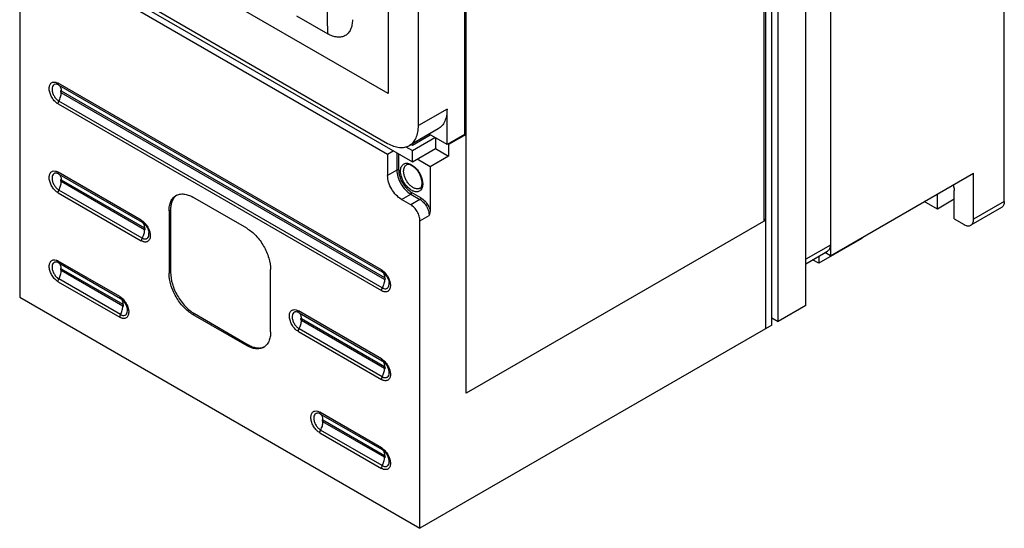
# Model space of a CAD drawing. Header units: millimetres. Extents: x 35 to 269, y 38 to 386.
# Tile 1 of 14: x 43 to 269, y 38 to 154. Entities that reach past the tile are written whole.
import ezdxf

# ---------------------------------------------------------------- set-up
doc = ezdxf.new("R2010")
doc.units = ezdxf.units.MM
doc.header["$LTSCALE"] = 27.53941
doc.layers.get('0').update_dxf_attribs({"linetype": 'CONTINUOUS'})

msp = doc.modelspace()

# ---------------------------------------------------------------- linework, layer by layer
at = {"color": 7, "linetype": 'Continuous'}
for p, q in [((268.71, 112.58), (268.71, 335.49)), ((228.76, 269.56), (228.76, 100.13)), ((223.1, 88.7), (223.1, 266.29)), ((216.74, 85.03), (216.74, 262.62)), ((213.55, 108.09), (213.55, 260.78)), ((213.91, 83.39), (213.91, 260.98)), ((215.32, 84.21), (215.32, 261.8)), ((127.21, 243.27), (127.21, 137.36)), ((144.75, 221.06), (144.75, 127.98)), ((145.11, 68.58), (145.11, 221.26)), ((134.15, 130.02), (134.15, 215.59)), ((127.21, 137.36), (49.16, 182.43)), ((46.85, 171.27), (132.77, 121.67)), ((49.29, 170.84), (127.07, 125.94)), ((50, 167.98), (127.07, 123.49)), ((42.57, 161.25), (42.57, 90.62)), ((113.33, 151.08), (113.18, 158.27)), ((106.18, 155.2), (113.33, 151.08)), ((125.66, 96.88), (51.41, 139.74)), ((51.59, 139.3), (125.84, 96.44)), ((52.12, 137.99), (126.37, 95.12)), ((126.37, 94.69), (52.12, 137.56)), ((51.41, 134.99), (125.66, 92.12)), ((125.84, 92.77), (51.59, 135.63)), ((140.72, 133.81), (134.15, 130.02)), ((140.72, 125.65), (140.72, 133.81)), ((138.65, 129.24), (132.07, 125.44)), ((132.77, 125.55), (136.83, 127.89)), ((132.77, 124.32), (137.89, 127.28)), ((140.72, 125.65), (136.58, 128.04)), ((138.07, 127.18), (138.07, 124.73)), ((144.75, 127.98), (140.72, 125.65)), ((145.11, 127.98), (141.08, 125.65)), ((145.11, 127.98), (144.75, 128.18)), ((131.29, 125.18), (132.77, 124.32)), ((132.51, 125.69), (132.77, 125.55)), ((132.77, 121.67), (138.07, 124.73)), ((138.07, 124.73), (141.08, 123)), ((141.08, 125.65), (140.9, 125.75)), ((141.08, 125.65), (141.08, 123)), ((127.07, 123.49), (128.35, 124.22)), ((127.07, 123.49), (127.07, 118.59)), ((129.2, 123.73), (129.2, 119.81)), ((129.62, 119.81), (129.62, 123.49)), ((132.77, 121.67), (132.77, 124.32)), ((136.83, 120.55), (133.83, 122.28)), ((141.08, 123), (136.83, 120.55)), ((136.83, 120.55), (136.83, 110.65)), ((70.51, 108.31), (51.41, 119.33)), ((51.59, 118.89), (70.68, 107.87)), ((129.2, 119.81), (127.07, 118.59)), ((228.76, 100.13), (261.64, 119.12)), ((261.64, 108.5), (261.64, 119.12)), ((52.12, 117.58), (71.21, 106.55)), ((71.21, 106.12), (52.12, 117.15)), ((51.41, 114.58), (70.51, 103.55)), ((70.68, 104.2), (51.59, 115.22)), ((94.72, 106.44), (82.35, 113.58)), ((130.26, 113.08), (132.38, 114.3)), ((132.38, 111.85), (130.26, 113.08)), ((132.38, 114.3), (134.5, 113.08)), ((134.5, 113.08), (132.38, 111.85)), ((134.71, 113.44), (132.59, 114.67)), ((253.33, 110.85), (253.33, 114.32)), ((257.22, 113.09), (253.33, 110.85)), ((257.22, 108.6), (257.22, 115.14)), ((253.33, 110.85), (250.32, 112.58)), ((268.09, 111.21), (261.01, 107.13)), ((268.71, 112.58), (261.64, 108.5)), ((76.87, 110.42), (77.22, 110.62)), ((76.87, 110.42), (76.87, 96.13)), ((77.22, 110.62), (77.22, 96.34)), ((134.5, 108.18), (136.62, 109.4)), ((257.22, 108.6), (259.52, 107.28)), ((70.91, 107.72), (70.68, 107.87)), ((70.91, 107.72), (70.91, 107.72)), ((134.5, 37.55), (134.5, 108.18)), ((213.91, 108.3), (145.11, 68.58)), ((213.91, 108.3), (213.55, 108.5)), ((236, 104.11), (226.1, 98.4)), ((236, 104.32), (236, 104.11)), ((228.76, 102.58), (223.1, 99.32)), ((223.1, 98.3), (228.13, 101.21)), ((226.1, 100.03), (226.1, 98.4)), ((228.76, 100.13), (227.51, 100.85)), ((65.56, 90.75), (51.41, 98.92)), ((51.59, 98.48), (65.73, 90.31)), ((226.1, 98.4), (224.68, 99.22)), ((52.12, 97.16), (66.26, 89)), ((66.26, 88.57), (52.12, 96.73)), ((77.22, 96.34), (76.87, 96.13)), ((100.2, 82.66), (100.2, 96.95)), ((126.06, 96.29), (125.84, 96.44)), ((126.07, 96.29), (126.06, 96.29)), ((51.41, 94.16), (65.56, 86)), ((65.73, 86.64), (51.59, 94.81)), ((42.57, 90.62), (134.5, 37.55)), ((65.96, 90.16), (65.73, 90.31)), ((65.96, 90.16), (65.96, 90.16)), ((223.1, 88.7), (216.74, 85.03)), ((82.35, 86.64), (82.7, 86.84)), ((82.35, 86.64), (94.72, 79.5)), ((82.7, 86.84), (95.08, 79.7)), ((125.66, 76.46), (106.57, 87.49)), ((106.75, 87.05), (125.84, 76.02)), ((107.28, 85.73), (126.37, 74.71)), ((126.37, 74.28), (107.28, 85.3)), ((215.32, 84.21), (134.5, 37.55)), ((215.32, 85.84), (216.74, 85.03)), ((106.57, 82.73), (125.66, 71.71)), ((125.84, 72.35), (106.75, 83.38)), ((95.08, 79.7), (94.72, 79.5)), ((126.06, 75.88), (125.84, 76.02)), ((126.07, 75.87), (126.06, 75.88)), ((125.66, 56.05), (111.52, 64.22)), ((111.69, 63.78), (125.84, 55.61)), ((112.23, 62.46), (126.37, 54.3)), ((126.37, 53.87), (112.23, 62.03)), ((111.52, 59.46), (125.66, 51.3)), ((125.84, 51.94), (111.69, 60.11)), ((126.06, 55.46), (125.84, 55.61)), ((126.07, 55.46), (126.06, 55.46))]:
    msp.add_line(p, q, dxfattribs=at)
for centre, radius, start, end in [((130.85, 116.56), 4.29, 7.0291, 9.2137), ((131.61, 116.63), 3.52, 0.0153, 2.4642), ((80.15, 111.9), 2.63, 124.5388, 131.0149), ((97.64, 81.6), 2.63, 288.9865, 295.4602)]:
    msp.add_arc(centre, radius, start, end, dxfattribs=at)
for points, knots in [([(118.99, 154.34), (118.99, 153.93), (118.93, 153.16), (118.61, 152.1), (118.09, 151.24), (117.36, 150.63), (116.46, 150.31), (115.45, 150.29), (114.38, 150.54), (113.68, 150.87), (113.33, 151.08)], [0, 0, 0, 0, 0.144723, 0.274227, 0.390919, 0.499857, 0.608821, 0.725632, 0.855226, 1, 1, 1, 1]), ([(51.41, 134.99), (51.15, 135.14), (50.65, 135.55), (50.05, 136.32), (49.59, 137.21), (49.35, 138.12), (49.34, 138.95), (49.56, 139.54), (49.86, 139.84), (50.23, 140.03), (50.57, 140.03), (50.77, 139.99)], [0, 0, 0, 0, 0.136552, 0.287606, 0.441511, 0.585802, 0.710685, 0.813221, 0.858935, 0.903709, 1, 1, 1, 1]), ([(51.1, 139.5), (50.94, 139.53), (50.68, 139.53), (50.39, 139.38), (50.16, 139.14), (49.99, 138.69), (50, 138.05), (50.19, 137.34), (50.53, 136.66), (51, 136.06), (51.39, 135.75), (51.59, 135.63)], [0, 0, 0, 0, 0.096274, 0.141067, 0.186794, 0.289358, 0.414227, 0.558499, 0.712357, 0.863422, 1, 1, 1, 1]), ([(50.77, 139.99), (50.83, 139.98), (51.05, 139.93), (51.26, 139.83), (51.41, 139.74)], [0, 0, 0, 0, 0.233885, 1, 1, 1, 1]), ([(51.59, 139.3), (51.55, 139.33), (51.39, 139.41), (51.22, 139.47), (51.1, 139.5)], [0, 0, 0, 0, 0.266936, 1, 1, 1, 1]), ([(51.59, 139.3), (51.53, 139.35), (51.43, 139.49), (51.41, 139.65), (51.41, 139.74)], [0, 0, 0, 0, 0.451548, 1, 1, 1, 1]), ([(51.59, 139.3), (51.68, 139.24), (51.83, 139.08), (52, 138.77), (52.1, 138.4), (52.12, 138.13), (52.12, 137.99)], [0, 0, 0, 0, 0.217956, 0.452854, 0.712557, 1, 1, 1, 1]), ([(52.12, 137.99), (52.1, 138), (52.06, 138.02), (51.98, 138.01), (51.94, 137.95), (51.93, 137.88), (51.95, 137.79), (52, 137.67), (52.07, 137.59), (52.12, 137.56)], [0, 0, 0, 0, 0.114416, 0.208027, 0.301439, 0.416006, 0.555116, 0.709069, 1, 1, 1, 1]), ([(51.59, 135.63), (51.76, 135.94), (52.01, 136.57), (52.12, 137.24), (52.12, 137.56)], [0, 0, 0, 0, 0.525372, 1, 1, 1, 1]), ([(51.41, 134.99), (51.41, 135.04), (51.43, 135.26), (51.51, 135.48), (51.59, 135.63)], [0, 0, 0, 0, 0.229599, 1, 1, 1, 1]), ([(140.72, 133.81), (140.72, 133.31), (140.65, 132.34), (140.25, 131.02), (139.6, 129.95), (138.98, 129.43), (138.65, 129.24)], [0, 0, 0, 0, 0.289776, 0.54907, 0.782226, 1, 1, 1, 1]), ([(132.07, 125.44), (132.4, 125.63), (133.02, 126.15), (133.68, 127.22), (134.07, 128.55), (134.15, 129.51), (134.15, 130.02)], [0, 0, 0, 0, 0.217774, 0.45093, 0.710224, 1, 1, 1, 1]), ([(127.07, 125.94), (127.51, 125.68), (128.39, 125.27), (129.73, 124.94), (130.99, 124.97), (131.74, 125.25), (132.07, 125.44)], [0, 0, 0, 0, 0.289775, 0.549069, 0.782225, 1, 1, 1, 1]), ([(129.62, 119.81), (129.56, 119.85), (129.41, 119.88), (129.26, 119.85), (129.2, 119.81)], [0, 0, 0, 0, 0.500001, 1, 1, 1, 1]), ([(130.04, 119.57), (130.04, 119.74), (130.07, 120.06), (130.19, 120.52), (130.4, 120.89), (130.69, 121.17), (131.04, 121.35), (131.45, 121.4), (131.89, 121.34), (132.54, 121.11), (133.33, 120.55), (134.14, 119.61), (134.76, 118.49), (135.02, 117.66), (135.08, 117.25)], [0, 0, 0, 0, 0.060901, 0.115867, 0.165483, 0.211585, 0.256861, 0.304248, 0.356087, 0.413662, 0.546058, 0.69621, 0.852061, 1, 1, 1, 1]), ([(130.75, 119.57), (130.75, 119.72), (130.78, 120.02), (130.9, 120.43), (131.1, 120.77), (131.29, 120.93), (131.39, 120.99)], [0, 0, 0, 0, 0.289593, 0.549105, 0.782239, 1, 1, 1, 1]), ([(134.96, 117.23), (134.93, 117.5), (134.8, 118.05), (134.47, 118.85), (134.01, 119.6), (133.46, 120.25), (132.86, 120.73), (132.36, 120.99), (131.99, 121.08), (131.7, 121.1), (131.5, 121.05), (131.39, 120.99)], [0, 0, 0, 0, 0.141592, 0.295036, 0.451433, 0.6017, 0.737122, 0.850002, 0.896412, 0.93616, 1, 1, 1, 1]), ([(51.41, 114.58), (51.15, 114.73), (50.65, 115.13), (50.05, 115.9), (49.59, 116.79), (49.35, 117.7), (49.34, 118.53), (49.56, 119.12), (49.86, 119.43), (50.23, 119.62), (50.57, 119.62), (50.77, 119.58)], [0, 0, 0, 0, 0.136552, 0.287606, 0.441511, 0.585802, 0.710685, 0.813221, 0.858935, 0.903709, 1, 1, 1, 1]), ([(51.1, 119.08), (50.94, 119.12), (50.68, 119.12), (50.39, 118.97), (50.16, 118.73), (49.99, 118.28), (50, 117.63), (50.19, 116.93), (50.53, 116.24), (51, 115.65), (51.39, 115.34), (51.59, 115.22)], [0, 0, 0, 0, 0.096274, 0.141067, 0.186794, 0.289358, 0.414227, 0.558499, 0.712357, 0.863422, 1, 1, 1, 1]), ([(50.77, 119.58), (50.83, 119.57), (51.05, 119.51), (51.26, 119.42), (51.41, 119.33)], [0, 0, 0, 0, 0.233885, 1, 1, 1, 1]), ([(51.59, 118.89), (51.55, 118.92), (51.39, 119), (51.22, 119.06), (51.1, 119.08)], [0, 0, 0, 0, 0.266936, 1, 1, 1, 1]), ([(51.59, 118.89), (51.53, 118.93), (51.43, 119.07), (51.41, 119.24), (51.41, 119.33)], [0, 0, 0, 0, 0.451548, 1, 1, 1, 1]), ([(51.59, 118.89), (51.68, 118.83), (51.83, 118.67), (52, 118.36), (52.1, 117.98), (52.12, 117.72), (52.12, 117.58)], [0, 0, 0, 0, 0.217956, 0.452854, 0.712557, 1, 1, 1, 1]), ([(52.12, 117.58), (52.1, 117.59), (52.06, 117.61), (51.98, 117.6), (51.94, 117.54), (51.93, 117.46), (51.95, 117.37), (52, 117.26), (52.07, 117.18), (52.12, 117.15)], [0, 0, 0, 0, 0.114416, 0.208027, 0.301439, 0.416006, 0.555116, 0.709069, 1, 1, 1, 1]), ([(130.26, 113.08), (129.8, 113.34), (128.95, 114.06), (127.95, 115.42), (127.27, 116.96), (127.07, 118.06), (127.07, 118.59)], [0, 0, 0, 0, 0.23724, 0.499999, 0.762759, 1, 1, 1, 1]), ([(129.2, 119.81), (129.2, 119.29), (129.39, 118.19), (130.07, 116.64), (131.07, 115.28), (131.93, 114.56), (132.38, 114.3)], [0, 0, 0, 0, 0.237238, 0.500001, 0.762763, 1, 1, 1, 1]), ([(129.62, 119.81), (129.62, 119.32), (129.8, 118.3), (130.44, 116.85), (131.37, 115.58), (132.17, 114.91), (132.59, 114.67)], [0, 0, 0, 0, 0.237241, 0.500001, 0.76276, 1, 1, 1, 1]), ([(130.07, 119.11), (130.07, 119.14), (130.05, 119.3), (130.04, 119.45), (130.04, 119.57)], [0, 0, 0, 0, 0.256526, 1, 1, 1, 1]), ([(134.79, 115.35), (134.67, 115.18), (134.32, 114.87), (133.61, 114.76), (132.84, 114.98), (132.06, 115.48), (131.34, 116.2), (130.73, 117.1), (130.29, 118.08), (130.12, 118.77), (130.07, 119.11)], [0, 0, 0, 0, 0.088967, 0.180424, 0.287341, 0.413785, 0.556468, 0.707921, 0.858818, 1, 1, 1, 1]), ([(130.78, 119.17), (130.77, 119.2), (130.76, 119.33), (130.75, 119.47), (130.75, 119.57)], [0, 0, 0, 0, 0.256526, 1, 1, 1, 1]), ([(134.49, 115.62), (134.35, 115.53), (133.99, 115.43), (133.41, 115.53), (132.81, 115.82), (132.23, 116.29), (131.7, 116.9), (131.25, 117.62), (130.93, 118.38), (130.81, 118.91), (130.78, 119.17)], [0, 0, 0, 0, 0.086719, 0.184621, 0.299087, 0.429594, 0.571761, 0.719046, 0.864145, 1, 1, 1, 1]), ([(51.59, 115.22), (51.76, 115.53), (52.01, 116.16), (52.12, 116.83), (52.12, 117.15)], [0, 0, 0, 0, 0.525377, 1, 1, 1, 1]), ([(134.49, 115.62), (134.56, 115.66), (134.71, 115.78), (134.86, 116.05), (134.97, 116.41), (134.99, 116.68), (134.99, 116.83)], [0, 0, 0, 0, 0.181194, 0.399795, 0.67161, 1, 1, 1, 1]), ([(135.14, 116.63), (135.14, 116.5), (135.11, 116.06), (134.98, 115.61), (134.79, 115.35)], [0, 0, 0, 0, 0.279652, 1, 1, 1, 1]), ([(134.99, 116.83), (134.99, 116.86), (134.99, 117), (134.98, 117.13), (134.96, 117.23)], [0, 0, 0, 0, 0.240956, 1, 1, 1, 1]), ([(135.11, 117.09), (135.11, 117.06), (135.12, 116.96), (135.13, 116.86), (135.13, 116.78)], [0, 0, 0, 0, 0.254207, 1, 1, 1, 1]), ([(256.96, 116.39), (257, 116.29), (257.14, 115.88), (257.22, 115.45), (257.22, 115.14)], [0, 0, 0, 0, 0.26621, 1, 1, 1, 1]), ([(51.41, 114.58), (51.41, 114.63), (51.43, 114.85), (51.51, 115.07), (51.59, 115.22)], [0, 0, 0, 0, 0.229599, 1, 1, 1, 1]), ([(76.87, 110.42), (76.87, 110.81), (76.93, 111.56), (77.23, 112.59), (77.74, 113.42), (78.22, 113.82), (78.47, 113.97)], [0, 0, 0, 0, 0.289776, 0.54907, 0.782226, 1, 1, 1, 1]), ([(78.42, 113.88), (78.22, 113.71), (77.87, 113.29), (77.49, 112.52), (77.27, 111.61), (77.22, 110.96), (77.22, 110.62)], [0, 0, 0, 0, 0.21874, 0.454851, 0.714605, 1, 1, 1, 1]), ([(78.47, 113.97), (78.73, 114.12), (79.32, 114.33), (80.29, 114.35), (81.33, 114.1), (82.01, 113.78), (82.35, 113.58)], [0, 0, 0, 0, 0.217775, 0.450931, 0.710225, 1, 1, 1, 1]), ([(132.38, 114.3), (132.44, 114.34), (132.54, 114.45), (132.59, 114.59), (132.59, 114.67)], [0, 0, 0, 0, 0.499998, 1, 1, 1, 1]), ([(134.71, 113.44), (134.71, 113.37), (134.66, 113.23), (134.56, 113.11), (134.5, 113.08)], [0, 0, 0, 0, 0.500002, 1, 1, 1, 1]), ([(134.5, 113.08), (134.8, 112.9), (135.37, 112.42), (135.8, 111.83), (136, 111.5)], [0, 0, 0, 0, 0.474434, 1, 1, 1, 1]), ([(134.71, 113.44), (135.04, 113.25), (135.67, 112.73), (136.15, 112.07), (136.36, 111.71)], [0, 0, 0, 0, 0.474335, 1, 1, 1, 1]), ([(134.5, 108.18), (134.5, 108.52), (134.37, 109.26), (133.91, 110.29), (133.25, 111.2), (132.68, 111.68), (132.38, 111.85)], [0, 0, 0, 0, 0.237241, 0.500001, 0.76276, 1, 1, 1, 1]), ([(136, 111.5), (136.19, 111.16), (136.49, 110.48), (136.62, 109.75), (136.62, 109.4)], [0, 0, 0, 0, 0.525566, 1, 1, 1, 1]), ([(136.36, 111.71), (136.41, 111.62), (136.59, 111.28), (136.74, 110.92), (136.83, 110.65)], [0, 0, 0, 0, 0.253456, 1, 1, 1, 1]), ([(268.71, 112.58), (268.71, 112.43), (268.68, 112.14), (268.57, 111.75), (268.37, 111.42), (268.18, 111.27), (268.09, 111.21)], [0, 0, 0, 0, 0.28954, 0.549117, 0.782255, 1, 1, 1, 1]), ([(136.83, 110.65), (136.83, 110.44), (136.77, 110.02), (136.67, 109.61), (136.62, 109.4)], [0, 0, 0, 0, 0.486346, 1, 1, 1, 1]), ([(70.51, 108.31), (70.55, 108.28), (70.74, 108.16), (70.92, 108.03), (71.04, 107.91)], [0, 0, 0, 0, 0.238908, 1, 1, 1, 1]), ([(70.51, 108.31), (70.51, 108.22), (70.53, 108.05), (70.62, 107.91), (70.68, 107.87)], [0, 0, 0, 0, 0.548452, 1, 1, 1, 1]), ([(70.68, 107.87), (70.71, 107.85), (70.82, 107.76), (70.91, 107.64), (70.97, 107.55)], [0, 0, 0, 0, 0.243508, 1, 1, 1, 1]), ([(70.91, 107.72), (71.08, 107.59), (71.42, 107.26), (71.82, 106.69), (72.12, 106.05), (72.23, 105.6), (72.26, 105.39)], [0, 0, 0, 0, 0.235428, 0.499992, 0.764563, 1, 1, 1, 1]), ([(70.97, 107.55), (71.01, 107.48), (71.16, 107.17), (71.21, 106.82), (71.21, 106.55)], [0, 0, 0, 0, 0.226101, 1, 1, 1, 1]), ([(71.04, 107.91), (71.36, 107.63), (71.91, 106.96), (72.27, 106.18), (72.4, 105.76)], [0, 0, 0, 0, 0.494809, 1, 1, 1, 1]), ([(71.21, 106.12), (71.23, 106.11), (71.28, 106.09), (71.35, 106.1), (71.39, 106.16), (71.4, 106.24), (71.39, 106.33), (71.34, 106.44), (71.27, 106.52), (71.21, 106.55)], [0, 0, 0, 0, 0.114416, 0.208027, 0.301439, 0.416006, 0.555116, 0.709069, 1, 1, 1, 1]), ([(94.72, 106.44), (95.5, 105.99), (96.97, 104.75), (98.69, 102.4), (99.87, 99.74), (100.2, 97.85), (100.2, 96.95)], [0, 0, 0, 0, 0.237228, 0.499999, 0.762771, 1, 1, 1, 1]), ([(259.52, 107.28), (259.65, 107.2), (259.91, 107.08), (260.31, 106.98), (260.69, 106.99), (260.92, 107.07), (261.01, 107.13)], [0, 0, 0, 0, 0.289539, 0.549116, 0.782254, 1, 1, 1, 1]), ([(261.01, 107.13), (261.11, 107.19), (261.3, 107.34), (261.5, 107.66), (261.61, 108.06), (261.64, 108.35), (261.64, 108.5)], [0, 0, 0, 0, 0.217745, 0.450883, 0.71046, 1, 1, 1, 1]), ([(70.68, 104.2), (70.65, 104.14), (70.56, 103.94), (70.51, 103.72), (70.51, 103.55)], [0, 0, 0, 0, 0.2674, 1, 1, 1, 1]), ([(71.21, 106.12), (71.21, 105.8), (71.1, 105.13), (70.85, 104.51), (70.68, 104.2)], [0, 0, 0, 0, 0.474613, 1, 1, 1, 1]), ([(70.68, 104.2), (70.71, 104.18), (70.82, 104.12), (70.94, 104.07), (71.03, 104.04)], [0, 0, 0, 0, 0.261563, 1, 1, 1, 1]), ([(72.49, 105.39), (72.56, 105.07), (72.6, 104.6), (72.46, 104.02), (72.29, 103.68), (72.03, 103.43), (71.58, 103.23), (71.2, 103.28), (70.96, 103.35)], [0, 0, 0, 0, 0.305041, 0.435492, 0.552095, 0.65955, 0.765337, 1, 1, 1, 1]), ([(71.03, 104.04), (71.21, 103.98), (71.48, 103.95), (71.81, 104.07), (72.08, 104.29), (72.28, 104.76), (72.28, 105.17), (72.26, 105.39)], [0, 0, 0, 0, 0.242458, 0.351529, 0.460468, 0.702199, 1, 1, 1, 1]), ([(72.4, 105.76), (72.41, 105.73), (72.45, 105.61), (72.48, 105.48), (72.49, 105.39)], [0, 0, 0, 0, 0.253995, 1, 1, 1, 1]), ([(70.96, 103.35), (70.92, 103.36), (70.77, 103.42), (70.62, 103.49), (70.51, 103.55)], [0, 0, 0, 0, 0.238758, 1, 1, 1, 1]), ([(228.76, 102.58), (228.76, 102.43), (228.73, 102.14), (228.62, 101.74), (228.42, 101.42), (228.23, 101.27), (228.13, 101.21)], [0, 0, 0, 0, 0.28954, 0.549117, 0.782255, 1, 1, 1, 1]), ([(51.41, 94.16), (51.14, 94.32), (50.63, 94.74), (50.01, 95.55), (49.56, 96.47), (49.36, 97.28), (49.35, 97.88), (49.42, 98.38), (49.63, 98.82), (49.97, 99.09), (50.39, 99.23), (50.74, 99.19), (50.96, 99.12)], [0, 0, 0, 0, 0.137377, 0.289426, 0.44356, 0.586541, 0.650697, 0.708935, 0.808332, 0.853505, 0.898928, 1, 1, 1, 1]), ([(51.24, 98.63), (51.07, 98.69), (50.8, 98.72), (50.48, 98.61), (50.21, 98.4), (50, 97.96), (49.98, 97.31), (50.16, 96.59), (50.51, 95.87), (50.98, 95.25), (51.38, 94.93), (51.59, 94.81)], [0, 0, 0, 0, 0.101098, 0.14656, 0.191765, 0.291234, 0.413228, 0.556248, 0.710403, 0.862534, 1, 1, 1, 1]), ([(50.96, 99.12), (51, 99.11), (51.15, 99.05), (51.3, 98.98), (51.41, 98.92)], [0, 0, 0, 0, 0.238758, 1, 1, 1, 1]), ([(51.59, 98.48), (51.56, 98.49), (51.45, 98.56), (51.33, 98.61), (51.24, 98.63)], [0, 0, 0, 0, 0.261574, 1, 1, 1, 1]), ([(51.59, 98.48), (51.53, 98.52), (51.43, 98.66), (51.41, 98.83), (51.41, 98.92)], [0, 0, 0, 0, 0.451549, 1, 1, 1, 1]), ([(52.12, 97.16), (52.12, 97.3), (52.1, 97.57), (52, 97.94), (51.83, 98.25), (51.68, 98.41), (51.59, 98.48)], [0, 0, 0, 0, 0.287444, 0.547129, 0.78202, 1, 1, 1, 1]), ([(51.59, 94.81), (51.76, 95.12), (52.01, 95.74), (52.12, 96.41), (52.12, 96.73)], [0, 0, 0, 0, 0.525377, 1, 1, 1, 1]), ([(52.12, 97.16), (52.1, 97.18), (52.06, 97.19), (51.98, 97.18), (51.94, 97.13), (51.93, 97.05), (51.95, 96.96), (52, 96.84), (52.07, 96.76), (52.12, 96.73)], [0, 0, 0, 0, 0.114416, 0.208027, 0.301439, 0.416006, 0.555116, 0.709069, 1, 1, 1, 1]), ([(82.35, 86.64), (81.57, 87.09), (80.1, 88.33), (78.38, 90.68), (77.21, 93.34), (76.87, 95.23), (76.87, 96.13)], [0, 0, 0, 0, 0.237228, 0.499999, 0.762771, 1, 1, 1, 1]), ([(77.22, 96.34), (77.22, 95.44), (77.56, 93.54), (78.73, 90.88), (80.45, 88.53), (81.93, 87.29), (82.7, 86.84)], [0, 0, 0, 0, 0.237229, 0.500001, 0.762772, 1, 1, 1, 1]), ([(125.66, 96.88), (125.71, 96.85), (125.89, 96.73), (126.07, 96.6), (126.2, 96.48)], [0, 0, 0, 0, 0.238908, 1, 1, 1, 1]), ([(125.66, 96.88), (125.66, 96.79), (125.68, 96.62), (125.78, 96.48), (125.84, 96.44)], [0, 0, 0, 0, 0.548452, 1, 1, 1, 1]), ([(125.84, 96.44), (125.87, 96.42), (125.98, 96.33), (126.07, 96.21), (126.13, 96.12)], [0, 0, 0, 0, 0.243525, 1, 1, 1, 1]), ([(126.07, 96.29), (126.24, 96.16), (126.57, 95.83), (126.97, 95.26), (127.27, 94.62), (127.38, 94.17), (127.41, 93.96)], [0, 0, 0, 0, 0.235428, 0.499992, 0.764563, 1, 1, 1, 1]), ([(126.13, 96.12), (126.17, 96.05), (126.32, 95.74), (126.37, 95.39), (126.37, 95.12)], [0, 0, 0, 0, 0.226091, 1, 1, 1, 1]), ([(126.2, 96.48), (126.51, 96.2), (127.06, 95.53), (127.43, 94.75), (127.55, 94.33)], [0, 0, 0, 0, 0.494809, 1, 1, 1, 1]), ([(126.37, 94.69), (126.39, 94.68), (126.43, 94.66), (126.5, 94.67), (126.55, 94.73), (126.56, 94.81), (126.54, 94.9), (126.49, 95.01), (126.42, 95.09), (126.37, 95.12)], [0, 0, 0, 0, 0.114416, 0.208027, 0.301439, 0.416006, 0.555116, 0.709069, 1, 1, 1, 1]), ([(51.41, 94.16), (51.41, 94.22), (51.43, 94.44), (51.51, 94.65), (51.59, 94.81)], [0, 0, 0, 0, 0.229598, 1, 1, 1, 1]), ([(125.84, 92.77), (125.81, 92.71), (125.72, 92.51), (125.66, 92.29), (125.66, 92.12)], [0, 0, 0, 0, 0.2674, 1, 1, 1, 1]), ([(126.37, 94.69), (126.37, 94.37), (126.26, 93.7), (126, 93.08), (125.84, 92.77)], [0, 0, 0, 0, 0.474609, 1, 1, 1, 1]), ([(125.84, 92.77), (125.87, 92.75), (125.98, 92.69), (126.1, 92.64), (126.19, 92.61)], [0, 0, 0, 0, 0.261563, 1, 1, 1, 1]), ([(127.65, 93.96), (127.71, 93.64), (127.75, 93.17), (127.62, 92.59), (127.44, 92.25), (127.18, 92), (126.74, 91.8), (126.35, 91.85), (126.11, 91.92)], [0, 0, 0, 0, 0.305041, 0.435492, 0.552095, 0.65955, 0.765337, 1, 1, 1, 1]), ([(126.19, 92.61), (126.36, 92.55), (126.64, 92.52), (126.96, 92.64), (127.24, 92.86), (127.44, 93.33), (127.44, 93.74), (127.41, 93.96)], [0, 0, 0, 0, 0.242458, 0.351529, 0.460468, 0.702199, 1, 1, 1, 1]), ([(127.55, 94.33), (127.56, 94.3), (127.6, 94.18), (127.63, 94.05), (127.65, 93.96)], [0, 0, 0, 0, 0.253995, 1, 1, 1, 1]), ([(65.56, 90.75), (65.6, 90.72), (65.79, 90.61), (65.97, 90.47), (66.09, 90.36)], [0, 0, 0, 0, 0.238924, 1, 1, 1, 1]), ([(65.56, 90.75), (65.56, 90.66), (65.58, 90.5), (65.67, 90.36), (65.73, 90.31)], [0, 0, 0, 0, 0.548451, 1, 1, 1, 1]), ([(126.11, 91.92), (126.08, 91.93), (125.92, 91.99), (125.77, 92.06), (125.66, 92.12)], [0, 0, 0, 0, 0.238758, 1, 1, 1, 1]), ([(65.73, 90.31), (65.76, 90.29), (65.87, 90.2), (65.96, 90.09), (66.02, 90)], [0, 0, 0, 0, 0.243509, 1, 1, 1, 1]), ([(65.73, 86.64), (65.9, 86.95), (66.15, 87.58), (66.26, 88.25), (66.26, 88.57)], [0, 0, 0, 0, 0.525382, 1, 1, 1, 1]), ([(67.31, 87.83), (67.28, 88.05), (67.17, 88.5), (66.87, 89.13), (66.47, 89.71), (66.14, 90.03), (65.96, 90.16)], [0, 0, 0, 0, 0.235428, 0.499992, 0.764563, 1, 1, 1, 1]), ([(66.02, 90), (66.06, 89.93), (66.22, 89.62), (66.26, 89.27), (66.26, 89)], [0, 0, 0, 0, 0.226101, 1, 1, 1, 1]), ([(66.09, 90.36), (66.4, 90.09), (66.93, 89.45), (67.29, 88.7), (67.42, 88.31)], [0, 0, 0, 0, 0.49368, 1, 1, 1, 1]), ([(66.26, 88.57), (66.28, 88.56), (66.33, 88.54), (66.4, 88.55), (66.44, 88.6), (66.45, 88.68), (66.44, 88.77), (66.39, 88.89), (66.32, 88.97), (66.26, 89)], [0, 0, 0, 0, 0.114416, 0.208027, 0.301439, 0.416006, 0.555117, 0.709069, 1, 1, 1, 1]), ([(67.42, 88.31), (67.43, 88.27), (67.48, 88.11), (67.52, 87.96), (67.54, 87.84)], [0, 0, 0, 0, 0.25476, 1, 1, 1, 1]), ([(65.73, 86.64), (65.7, 86.59), (65.61, 86.39), (65.56, 86.16), (65.56, 86)], [0, 0, 0, 0, 0.2674, 1, 1, 1, 1]), ([(66.2, 85.75), (66.14, 85.76), (65.92, 85.81), (65.71, 85.91), (65.56, 86)], [0, 0, 0, 0, 0.233885, 1, 1, 1, 1]), ([(65.74, 86.64), (65.78, 86.62), (65.93, 86.53), (66.1, 86.47), (66.23, 86.45)], [0, 0, 0, 0, 0.266926, 1, 1, 1, 1]), ([(67.54, 87.84), (67.61, 87.54), (67.64, 87.09), (67.53, 86.53), (67.38, 86.2), (67.16, 85.94), (66.88, 85.77), (66.54, 85.7), (66.31, 85.72), (66.2, 85.75)], [0, 0, 0, 0, 0.306666, 0.439238, 0.558287, 0.667382, 0.772642, 0.88153, 1, 1, 1, 1]), ([(66.23, 86.45), (66.39, 86.42), (66.64, 86.42), (66.93, 86.56), (67.16, 86.79), (67.33, 87.24), (67.33, 87.63), (67.31, 87.83)], [0, 0, 0, 0, 0.233279, 0.341746, 0.452267, 0.699457, 1, 1, 1, 1]), ([(106.57, 82.73), (106.3, 82.89), (105.78, 83.31), (105.16, 84.12), (104.71, 85.04), (104.52, 85.85), (104.5, 86.45), (104.57, 86.95), (104.78, 87.39), (105.13, 87.66), (105.55, 87.8), (105.9, 87.76), (106.11, 87.69)], [0, 0, 0, 0, 0.137377, 0.289426, 0.44356, 0.586541, 0.650697, 0.708935, 0.808332, 0.853505, 0.898928, 1, 1, 1, 1]), ([(106.39, 87.2), (106.23, 87.26), (105.96, 87.29), (105.63, 87.18), (105.36, 86.97), (105.16, 86.53), (105.14, 85.88), (105.31, 85.16), (105.66, 84.44), (106.14, 83.82), (106.54, 83.5), (106.74, 83.38)], [0, 0, 0, 0, 0.101098, 0.14656, 0.191765, 0.291234, 0.413228, 0.556248, 0.710402, 0.862534, 1, 1, 1, 1]), ([(106.11, 87.69), (106.15, 87.68), (106.31, 87.62), (106.46, 87.55), (106.57, 87.49)], [0, 0, 0, 0, 0.238758, 1, 1, 1, 1]), ([(106.75, 87.05), (106.72, 87.06), (106.6, 87.13), (106.48, 87.18), (106.39, 87.2)], [0, 0, 0, 0, 0.261574, 1, 1, 1, 1]), ([(106.75, 87.05), (106.69, 87.09), (106.59, 87.23), (106.57, 87.4), (106.57, 87.49)], [0, 0, 0, 0, 0.451549, 1, 1, 1, 1]), ([(107.28, 85.73), (107.28, 85.87), (107.26, 86.14), (107.16, 86.51), (106.99, 86.82), (106.83, 86.98), (106.74, 87.05)], [0, 0, 0, 0, 0.287444, 0.547129, 0.782019, 1, 1, 1, 1]), ([(106.74, 83.38), (106.91, 83.69), (107.17, 84.31), (107.28, 84.98), (107.28, 85.3)], [0, 0, 0, 0, 0.525377, 1, 1, 1, 1]), ([(107.28, 85.73), (107.25, 85.75), (107.21, 85.76), (107.14, 85.75), (107.1, 85.7), (107.08, 85.62), (107.1, 85.53), (107.15, 85.41), (107.22, 85.33), (107.28, 85.3)], [0, 0, 0, 0, 0.114416, 0.208027, 0.301439, 0.416006, 0.555116, 0.709069, 1, 1, 1, 1]), ([(100.2, 82.66), (100.2, 82.27), (100.14, 81.52), (99.84, 80.49), (99.33, 79.66), (98.85, 79.26), (98.6, 79.11)], [0, 0, 0, 0, 0.289776, 0.54907, 0.782226, 1, 1, 1, 1]), ([(106.57, 82.73), (106.57, 82.79), (106.59, 83.01), (106.66, 83.22), (106.75, 83.38)], [0, 0, 0, 0, 0.229598, 1, 1, 1, 1]), ([(98.6, 79.11), (98.34, 78.96), (97.76, 78.75), (96.78, 78.73), (95.74, 78.98), (95.06, 79.3), (94.72, 79.5)], [0, 0, 0, 0, 0.217775, 0.450931, 0.710225, 1, 1, 1, 1]), ([(95.08, 79.7), (95.37, 79.53), (95.96, 79.24), (96.86, 78.98), (97.71, 78.92), (98.25, 79.02), (98.5, 79.11)], [0, 0, 0, 0, 0.285395, 0.545149, 0.781259, 1, 1, 1, 1]), ([(125.66, 76.46), (125.71, 76.44), (125.89, 76.32), (126.07, 76.18), (126.2, 76.07)], [0, 0, 0, 0, 0.238924, 1, 1, 1, 1]), ([(125.66, 76.46), (125.66, 76.37), (125.68, 76.21), (125.78, 76.07), (125.84, 76.02)], [0, 0, 0, 0, 0.548451, 1, 1, 1, 1]), ([(125.84, 76.02), (125.87, 76), (125.98, 75.91), (126.07, 75.8), (126.13, 75.71)], [0, 0, 0, 0, 0.243508, 1, 1, 1, 1]), ([(127.41, 73.55), (127.38, 73.76), (127.27, 74.21), (126.97, 74.85), (126.57, 75.42), (126.24, 75.74), (126.07, 75.87)], [0, 0, 0, 0, 0.235428, 0.499992, 0.764563, 1, 1, 1, 1]), ([(126.13, 75.71), (126.17, 75.64), (126.32, 75.33), (126.37, 74.98), (126.37, 74.71)], [0, 0, 0, 0, 0.226101, 1, 1, 1, 1]), ([(126.2, 76.07), (126.5, 75.8), (127.03, 75.16), (127.39, 74.42), (127.52, 74.02)], [0, 0, 0, 0, 0.49368, 1, 1, 1, 1]), ([(126.37, 74.28), (126.39, 74.27), (126.43, 74.25), (126.5, 74.26), (126.55, 74.32), (126.56, 74.39), (126.54, 74.48), (126.49, 74.6), (126.42, 74.68), (126.37, 74.71)], [0, 0, 0, 0, 0.114416, 0.208027, 0.301439, 0.416006, 0.555117, 0.709069, 1, 1, 1, 1]), ([(125.84, 72.35), (126, 72.66), (126.26, 73.29), (126.37, 73.96), (126.37, 74.28)], [0, 0, 0, 0, 0.525382, 1, 1, 1, 1]), ([(127.65, 73.55), (127.71, 73.25), (127.75, 72.8), (127.64, 72.24), (127.49, 71.91), (127.27, 71.65), (126.98, 71.48), (126.65, 71.42), (126.42, 71.44), (126.3, 71.46)], [0, 0, 0, 0, 0.306666, 0.439238, 0.558287, 0.667382, 0.772642, 0.88153, 1, 1, 1, 1]), ([(126.33, 72.16), (126.49, 72.13), (126.74, 72.13), (127.03, 72.27), (127.27, 72.5), (127.44, 72.95), (127.43, 73.34), (127.41, 73.55)], [0, 0, 0, 0, 0.233279, 0.341746, 0.452267, 0.699457, 1, 1, 1, 1]), ([(127.52, 74.02), (127.54, 73.98), (127.58, 73.83), (127.62, 73.67), (127.65, 73.55)], [0, 0, 0, 0, 0.25476, 1, 1, 1, 1]), ([(125.84, 72.35), (125.81, 72.3), (125.72, 72.1), (125.66, 71.87), (125.66, 71.71)], [0, 0, 0, 0, 0.2674, 1, 1, 1, 1]), ([(126.3, 71.46), (126.25, 71.47), (126.02, 71.53), (125.81, 71.62), (125.66, 71.71)], [0, 0, 0, 0, 0.233885, 1, 1, 1, 1]), ([(125.84, 72.35), (125.88, 72.33), (126.04, 72.25), (126.2, 72.18), (126.33, 72.16)], [0, 0, 0, 0, 0.266926, 1, 1, 1, 1]), ([(111.52, 59.46), (111.25, 59.62), (110.73, 60.04), (110.11, 60.85), (109.66, 61.77), (109.47, 62.58), (109.45, 63.18), (109.52, 63.68), (109.73, 64.12), (110.08, 64.39), (110.5, 64.53), (110.85, 64.49), (111.06, 64.42)], [0, 0, 0, 0, 0.137377, 0.289426, 0.44356, 0.586541, 0.650697, 0.708935, 0.808332, 0.853505, 0.898928, 1, 1, 1, 1]), ([(111.34, 63.93), (111.17, 63.99), (110.91, 64.02), (110.58, 63.91), (110.31, 63.7), (110.11, 63.26), (110.09, 62.61), (110.26, 61.89), (110.61, 61.17), (111.09, 60.55), (111.49, 60.23), (111.69, 60.11)], [0, 0, 0, 0, 0.101098, 0.14656, 0.191765, 0.291234, 0.413228, 0.556248, 0.710403, 0.862534, 1, 1, 1, 1]), ([(111.06, 64.42), (111.1, 64.41), (111.26, 64.35), (111.41, 64.28), (111.52, 64.22)], [0, 0, 0, 0, 0.238758, 1, 1, 1, 1]), ([(111.69, 63.78), (111.67, 63.79), (111.55, 63.86), (111.43, 63.91), (111.34, 63.93)], [0, 0, 0, 0, 0.261574, 1, 1, 1, 1]), ([(111.69, 63.78), (111.64, 63.82), (111.54, 63.96), (111.52, 64.13), (111.52, 64.22)], [0, 0, 0, 0, 0.451549, 1, 1, 1, 1]), ([(112.23, 62.46), (112.23, 62.6), (112.21, 62.87), (112.11, 63.24), (111.94, 63.55), (111.78, 63.71), (111.69, 63.78)], [0, 0, 0, 0, 0.287444, 0.547129, 0.78202, 1, 1, 1, 1]), ([(111.69, 60.11), (111.86, 60.42), (112.12, 61.04), (112.23, 61.71), (112.23, 62.03)], [0, 0, 0, 0, 0.525377, 1, 1, 1, 1]), ([(112.23, 62.46), (112.2, 62.48), (112.16, 62.49), (112.09, 62.48), (112.04, 62.43), (112.03, 62.35), (112.05, 62.26), (112.1, 62.14), (112.17, 62.06), (112.23, 62.03)], [0, 0, 0, 0, 0.114416, 0.208027, 0.301439, 0.416006, 0.555116, 0.709069, 1, 1, 1, 1]), ([(111.52, 59.46), (111.52, 59.51), (111.54, 59.74), (111.61, 59.95), (111.69, 60.11)], [0, 0, 0, 0, 0.229598, 1, 1, 1, 1]), ([(125.66, 56.05), (125.66, 55.96), (125.68, 55.8), (125.78, 55.66), (125.84, 55.61)], [0, 0, 0, 0, 0.548451, 1, 1, 1, 1]), ([(125.66, 56.05), (125.71, 56.02), (125.89, 55.91), (126.07, 55.77), (126.2, 55.66)], [0, 0, 0, 0, 0.238924, 1, 1, 1, 1]), ([(125.84, 55.61), (125.87, 55.59), (125.98, 55.5), (126.07, 55.39), (126.13, 55.3)], [0, 0, 0, 0, 0.243509, 1, 1, 1, 1]), ([(127.41, 53.13), (127.38, 53.35), (127.27, 53.8), (126.97, 54.43), (126.57, 55.01), (126.24, 55.33), (126.07, 55.46)], [0, 0, 0, 0, 0.235428, 0.499992, 0.764563, 1, 1, 1, 1]), ([(126.13, 55.3), (126.17, 55.23), (126.32, 54.92), (126.37, 54.57), (126.37, 54.3)], [0, 0, 0, 0, 0.226101, 1, 1, 1, 1]), ([(126.2, 55.66), (126.5, 55.39), (127.03, 54.75), (127.39, 54), (127.52, 53.61)], [0, 0, 0, 0, 0.49368, 1, 1, 1, 1]), ([(126.37, 53.87), (126.39, 53.85), (126.43, 53.84), (126.5, 53.85), (126.55, 53.9), (126.56, 53.98), (126.54, 54.07), (126.49, 54.19), (126.42, 54.27), (126.37, 54.3)], [0, 0, 0, 0, 0.114416, 0.208027, 0.301439, 0.416006, 0.555117, 0.709069, 1, 1, 1, 1]), ([(125.84, 51.94), (126, 52.25), (126.26, 52.88), (126.37, 53.55), (126.37, 53.87)], [0, 0, 0, 0, 0.525382, 1, 1, 1, 1]), ([(127.65, 53.14), (127.71, 52.83), (127.75, 52.39), (127.64, 51.83), (127.49, 51.5), (127.27, 51.24), (126.98, 51.07), (126.65, 51), (126.42, 51.02), (126.3, 51.05)], [0, 0, 0, 0, 0.306666, 0.439238, 0.558287, 0.667382, 0.772642, 0.88153, 1, 1, 1, 1]), ([(126.33, 51.75), (126.49, 51.71), (126.74, 51.72), (127.03, 51.86), (127.27, 52.09), (127.44, 52.54), (127.43, 52.93), (127.41, 53.13)], [0, 0, 0, 0, 0.233279, 0.341746, 0.452267, 0.699457, 1, 1, 1, 1]), ([(127.52, 53.61), (127.54, 53.57), (127.58, 53.41), (127.62, 53.26), (127.65, 53.14)], [0, 0, 0, 0, 0.25476, 1, 1, 1, 1]), ([(125.84, 51.94), (125.81, 51.89), (125.72, 51.69), (125.66, 51.46), (125.66, 51.3)], [0, 0, 0, 0, 0.2674, 1, 1, 1, 1]), ([(126.3, 51.05), (126.25, 51.06), (126.02, 51.11), (125.81, 51.21), (125.66, 51.3)], [0, 0, 0, 0, 0.233885, 1, 1, 1, 1]), ([(125.84, 51.94), (125.88, 51.92), (126.04, 51.83), (126.2, 51.77), (126.33, 51.75)], [0, 0, 0, 0, 0.266926, 1, 1, 1, 1])]:
    msp.add_open_spline(points, degree=3, knots=knots, dxfattribs=at)

doc.saveas('drawing.dxf')
